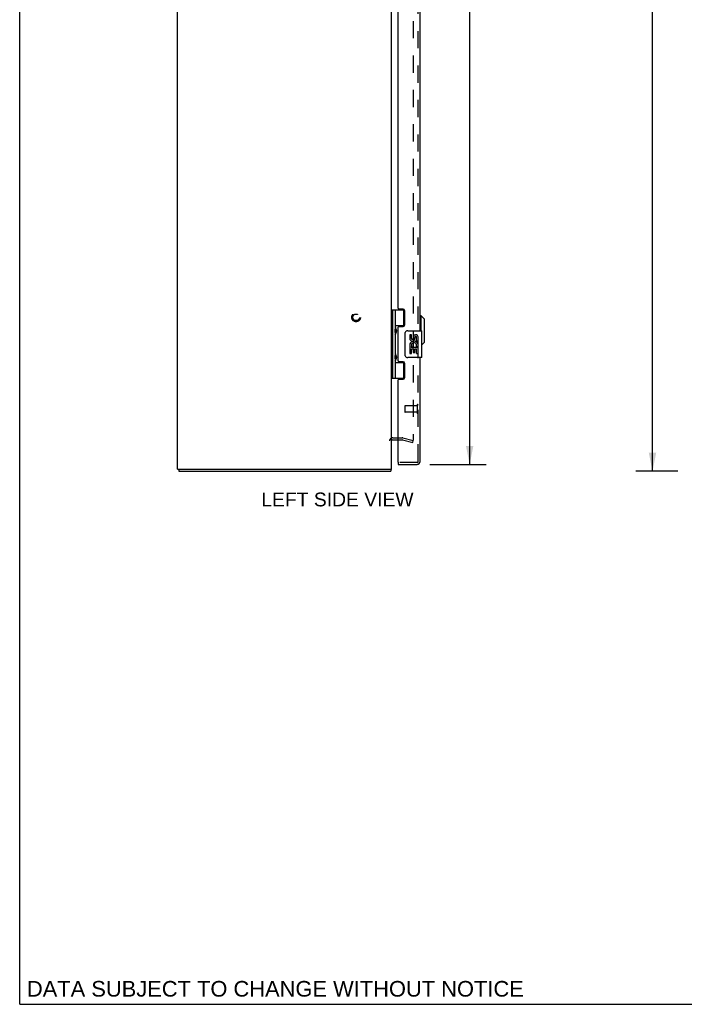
# Model space of a CAD drawing. Header units: inches. Extents: x 0 to 117, y 0 to 76.
# Tile 1 of 5: x 0 to 25, y 0 to 37. Entities that reach past the tile are written whole.
import ezdxf

# ---------------------------------------------------------------- set-up
doc = ezdxf.new("R2010")
doc.units = ezdxf.units.IN
doc.header["$LTSCALE"] = 6.431217
doc.header["$MEASUREMENT"] = 0
doc.linetypes.add('HIDDEN', pattern=[0.2, 0.1, -0.1])
doc.layers.get('0').update_dxf_attribs({"linetype": 'CONTINUOUS'})
for name, color, linetype in [('DEFAULT_2', 8, 'HIDDEN'), ('DIMENSIONS', 7, 'CONTINUOUS'), ('DOOR_ASSEMBLY', 7, 'CONTINUOUS')]:
    doc.layers.add(name, color=color, linetype=linetype)
doc.styles.get("Standard").update_dxf_attribs({"font": 'arial.ttf'})
doc.dimstyles.new('DIMSTYLE_1', dxfattribs={"dimtxt": 0.515873, "dimasz": 0.687831, "dimexe": 0.09, "dimexo": 0.07, "dimgap": 0.0375, "dimtad": 0, "dimtih": 1, "dimtoh": 1, "dimzin": 4, "dimdsep": 46, "dimtxsty": 'Standard', "dimblk": '_FILLED', "dimblk1": '_FILLED', "dimblk2": '_FILLED', "dimcen": 0.09, "dimadec": 3, "dimazin": 1, "dimtfac": 1, "dimtdec": 3, "dimtofl": 0, "dimtmove": 0, "dimatfit": 3, "dimldrblk": '_FILLED', "dimfxl": 0, "dimtolj": 1, "dimtzin": 4, "dimarcsym": 0})

# ---------------------------------------------------------------- blocks, each defined once
blk = doc.blocks.new('_FILLED')
at = {"color": 0, "linetype": 'ByBlock'}
blk.add_solid([(0, 0), (-1, 0.2), (-1, -0.2)], dxfattribs=at)
blk = doc.blocks.new('*D2')
at = {"layer": 'DIMENSIONS', "color": 2, "linetype": 'Continuous'}
for p, q in [((24.576, 55.918), (23.014, 55.918)), ((23.633, 55.918), (23.633, 38.434)), ((23.633, 19.918), (23.633, 37.403)), ((24.576, 19.918), (23.014, 19.918))]:
    blk.add_line(p, q, dxfattribs=at)
at = {"layer": 'DIMENSIONS', "color": 2, "linetype": 'Continuous', "xscale": 0.6878306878, "yscale": 0.6878306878, "zscale": 0.6878306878}
for p, rotation in [((23.633, 55.918), 90), ((23.633, 19.918), 270)]:
    blk.add_blockref('_FILLED', p, dxfattribs=dict(at, rotation=rotation))
at = {"layer": 'DIMENSIONS', "color": 2, "linetype": 'Continuous', "insert": (23.633, 38.176), "char_height": 0.5159, "width": 1.80268, "attachment_point": 2, "line_spacing_factor": 0.9}
blk.add_mtext('36.00', dxfattribs=at)
blk = doc.blocks.new('*D4')
at = {"layer": 'DIMENSIONS', "color": 2, "linetype": 'Continuous'}
for p, q in [((15.32, 55.668), (17.424, 55.668)), ((16.805, 55.668), (16.805, 38.897)), ((16.805, 20.168), (16.805, 37.091)), ((15.32, 20.168), (17.424, 20.168))]:
    blk.add_line(p, q, dxfattribs=at)
at = {"layer": 'DIMENSIONS', "color": 2, "linetype": 'Continuous', "xscale": 0.6878306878, "yscale": 0.6878306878, "zscale": 0.6878306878}
for p, rotation in [((16.805, 55.668), 90), ((16.805, 20.168), 270)]:
    blk.add_blockref('_FILLED', p, dxfattribs=dict(at, rotation=rotation))
at = {"layer": 'DIMENSIONS', "color": 2, "linetype": 'Continuous', "insert": (16.805, 38.639), "char_height": 0.5159, "width": 2.15938, "attachment_point": 2, "line_spacing_factor": 0.9}
blk.add_mtext('35.50\\PDOOR', dxfattribs=at)

msp = doc.modelspace()

# ---------------------------------------------------------------- linework, layer by layer
at = {"color": 7, "linetype": 'Continuous'}
for p, q in [((0, 0), (0, 75.661)), ((5.89, 19.993), (5.99, 19.993)), ((5.941, 19.993), (5.941, 19.918)), ((13.775, 19.993), (13.887, 19.993)), ((13.865, 19.993), (13.865, 19.918)), ((0, 0), (116.931, 0))]:
    msp.add_line(p, q, dxfattribs=at)
at = {"color": 3, "linetype": 'Continuous'}
for p, q in [((5.888, 19.993), (5.888, 55.843)), ((13.888, 19.993), (13.888, 55.843)), ((13.93, 21.093), (14.131, 21.093)), ((5.888, 19.993), (5.89, 19.993)), ((5.941, 19.918), (13.865, 19.918)), ((5.997, 19.993), (13.775, 19.993))]:
    msp.add_line(p, q, dxfattribs=at)
for centre, radius, start, end in [((13.93, 21.051), 0.042, 90, 180), ((13.771, 20.035), 0.117, 323.4827, 338.9579)]:
    msp.add_arc(centre, radius, start, end, dxfattribs=at)
at = {"layer": 'DEFAULT_2', "color": 8, "linetype": 'HIDDEN'}
for p, q in [((14.7, 54.746), (14.7, 21.091)), ((13.93, 21.168), (14.288, 21.168)), ((14.131, 21.093), (14.288, 21.093)), ((14.295, 21.093), (14.681, 20.989)), ((14.314, 21.165), (14.7, 21.062)), ((14.681, 20.989), (14.7, 21.062))]:
    msp.add_line(p, q, dxfattribs=at)
for points in [[(14.681, 21.071), (14.68, 21.071), (14.678, 21.071), (14.676, 21.072)], [(14.7, 21.091), (14.7, 21.089), (14.7, 21.087), (14.699, 21.085), (14.699, 21.083), (14.698, 21.081), (14.697, 21.08), (14.696, 21.078), (14.694, 21.077), (14.693, 21.075), (14.691, 21.074), (14.689, 21.073), (14.688, 21.072), (14.686, 21.072), (14.684, 21.071), (14.682, 21.071), (14.681, 21.071)]]:
    msp.add_lwpolyline(points, dxfattribs=at)
for radius in [0.164, 0.124]:
    msp.add_circle((12.563, 25.668), radius, dxfattribs=at)
for centre, radius, start, end in [((13.93, 21.051), 0.117, 90, 180), ((14.288, 21.068), 0.1, 75, 90), ((14.288, 21.068), 0.025, 75, 90)]:
    msp.add_arc(centre, radius, start, end, dxfattribs=at)
at = {"layer": 'DOOR_ASSEMBLY', "color": 8, "linetype": 'HIDDEN'}
for p, q in [((14.881, 20.285), (14.881, 55.551)), ((14.381, 22.357), (14.381, 22.129)), ((14.838, 22.367), (14.391, 22.367)), ((14.838, 22.119), (14.391, 22.119)), ((14.838, 22.385), (14.838, 22.101)), ((14.839, 20.243), (14.146, 20.243))]:
    msp.add_line(p, q, dxfattribs=at)
at = {"layer": 'DOOR_ASSEMBLY', "color": 3, "linetype": 'Continuous'}
for p, q in [((14.956, 25.168), (14.956, 50.668)), ((14.131, 26.01), (14.131, 49.827)), ((14.319, 25.979), (14.162, 25.979)), ((14.381, 25.388), (14.381, 25.917)), ((14.131, 24.042), (14.131, 25.295)), ((14.162, 25.326), (14.319, 25.326)), ((14.319, 24.011), (14.162, 24.011)), ((14.381, 23.42), (14.381, 23.949)), ((14.956, 20.285), (14.956, 24.168)), ((14.131, 20.258), (14.131, 23.327)), ((14.162, 23.358), (14.319, 23.358)), ((14.131, 20.168), (14.839, 20.168))]:
    msp.add_line(p, q, dxfattribs=at)
at = {"layer": 'DOOR_ASSEMBLY', "color": 7, "linetype": 'Continuous'}
for p, q in [((13.888, 25.948), (14.372, 25.948)), ((13.927, 25.948), (13.927, 23.389)), ((14.026, 25.948), (14.026, 25.261)), ((14.346, 25.357), (14.346, 25.948)), ((14.995, 25.72), (14.956, 25.72)), ((15.113, 25.601), (14.995, 25.72)), ((14.995, 25.168), (14.995, 25.72)), ((15.113, 24.735), (15.113, 25.601)), ((14.026, 25.357), (14.373, 25.357)), ((14.026, 25.06), (14.026, 24.277)), ((14.042, 25.231), (14.042, 25.23)), ((14.042, 25.23), (14.042, 25.09)), ((14.042, 25.089), (14.042, 25.09)), ((14.314, 25.348), (14.366, 25.348)), ((14.314, 25.348), (14.314, 25.326)), ((14.391, 24.268), (14.391, 25.068)), ((14.491, 25.168), (15.001, 25.168)), ((15.016, 24.183), (15.016, 25.153)), ((14.629, 25.014), (14.566, 25.014)), ((14.566, 25.014), (14.566, 24.878)), ((14.629, 24.878), (14.629, 25.014)), ((14.694, 24.94), (14.694, 24.871)), ((14.755, 24.878), (14.755, 24.92)), ((14.817, 24.784), (14.817, 24.92)), ((14.817, 24.784), (14.878, 24.784)), ((14.878, 24.784), (14.878, 24.94)), ((14.878, 24.6), (14.878, 24.653)), ((15.113, 24.735), (15.016, 24.638)), ((14.584, 24.553), (14.566, 24.553)), ((14.566, 24.553), (14.566, 24.323)), ((14.566, 24.323), (14.629, 24.323)), ((14.619, 24.553), (14.646, 24.572)), ((14.619, 24.553), (14.878, 24.553)), ((14.629, 24.49), (14.694, 24.49)), ((14.629, 24.323), (14.629, 24.49)), ((14.694, 24.49), (14.694, 24.354)), ((14.694, 24.354), (14.755, 24.354)), ((14.755, 24.49), (14.817, 24.49)), ((14.755, 24.354), (14.755, 24.49)), ((14.81, 24.589), (14.867, 24.564)), ((14.817, 24.323), (14.817, 24.49)), ((14.817, 24.323), (14.878, 24.323)), ((14.878, 24.323), (14.878, 24.553)), ((14.026, 24.076), (14.026, 23.389)), ((14.026, 23.979), (14.373, 23.979)), ((14.042, 24.247), (14.042, 24.246)), ((14.042, 24.246), (14.042, 24.106)), ((14.042, 24.105), (14.042, 24.106)), ((14.314, 24.011), (14.314, 23.988)), ((14.366, 23.988), (14.314, 23.988)), ((14.346, 23.389), (14.346, 23.979)), ((15.001, 24.168), (14.491, 24.168)), ((13.888, 23.389), (14.372, 23.389)), ((14.131, 20.243), (14.146, 20.243)), ((14.131, 20.243), (14.131, 20.168))]:
    msp.add_line(p, q, dxfattribs=at)
for points in [[(14.026, 25.304), (14.027, 25.296), (14.029, 25.286), (14.032, 25.276), (14.035, 25.265), (14.04, 25.253), (14.045, 25.241), (14.05, 25.23), (14.054, 25.218), (14.059, 25.206), (14.062, 25.195), (14.065, 25.183), (14.067, 25.172), (14.068, 25.16), (14.067, 25.149), (14.065, 25.137), (14.062, 25.126), (14.059, 25.114), (14.054, 25.103), (14.05, 25.091), (14.045, 25.079), (14.04, 25.068), (14.035, 25.056), (14.032, 25.045), (14.029, 25.034), (14.027, 25.025), (14.026, 25.016)], [(14.391, 25.068), (14.391, 25.075), (14.391, 25.081), (14.392, 25.087), (14.394, 25.093), (14.395, 25.099), (14.397, 25.105)], [(14.026, 24.32), (14.027, 24.312), (14.029, 24.302), (14.032, 24.292), (14.035, 24.281), (14.04, 24.269), (14.045, 24.257), (14.05, 24.246), (14.054, 24.234), (14.059, 24.222), (14.062, 24.211), (14.065, 24.199), (14.067, 24.188), (14.068, 24.176), (14.067, 24.165), (14.065, 24.153), (14.062, 24.142), (14.059, 24.13), (14.054, 24.119), (14.05, 24.107), (14.045, 24.095), (14.04, 24.084), (14.035, 24.072), (14.032, 24.061), (14.029, 24.05), (14.027, 24.041), (14.026, 24.032)], [(14.397, 24.232), (14.395, 24.238), (14.394, 24.244), (14.392, 24.25), (14.391, 24.256), (14.391, 24.262), (14.391, 24.268)]]:
    msp.add_lwpolyline(points, dxfattribs=at)
at = {"layer": 'DOOR_ASSEMBLY', "color": 3, "linetype": 'Continuous'}
for centre, radius, start, end in [((14.162, 26.01), 0.031, 180, 270), ((14.319, 25.917), 0.062, 0, 90), ((14.319, 25.388), 0.062, 270, 360), ((14.162, 25.295), 0.031, 90, 180), ((14.162, 24.042), 0.031, 180, 270), ((14.319, 23.949), 0.062, 0, 90), ((14.162, 23.327), 0.031, 90, 180), ((14.319, 23.42), 0.062, 270, 360), ((14.146, 20.258), 0.015, 180, 270), ((14.839, 20.285), 0.117, 270, 360)]:
    msp.add_arc(centre, radius, start, end, dxfattribs=at)
at = {"layer": 'DOOR_ASSEMBLY', "color": 7, "linetype": 'Continuous'}
for centre, radius, start, end in [((13.952, 25.23), 0.09, 0.672, 35.1877), ((13.952, 25.09), 0.09, 324.8123, 359.328), ((14.491, 25.068), 0.1, 90, 158.7946), ((15.001, 25.153), 0.015, 0, 90), ((14.66, 24.878), 0.0943, 180, 360), ((14.72, 24.626), 0.154, 161.4199, 206.1963), ((14.723, 24.626), 0.157, 9.7031, 161.8791), ((14.66, 24.878), 0.0314, 180, 261.2295), ((14.723, 24.626), 0.0943, 336.5966, 215.1122), ((14.66, 24.883), 0.0362, 263.4285, 341.7628), ((14.786, 24.92), 0.0943, 71.7267, 167.4338), ((14.786, 24.92), 0.0314, 0, 180.0485), ((14.786, 24.92), 0.0943, 12.5402, 71.701), ((13.952, 24.246), 0.09, 0.672, 35.1877), ((14.723, 24.626), 0.157, 205.737, 207.8532), ((14.723, 24.626), 0.157, 336.5966, 350.2969), ((13.952, 24.106), 0.09, 324.8123, 359.328), ((14.491, 24.268), 0.1, 201.205, 270), ((15.001, 24.183), 0.015, 270, 360)]:
    msp.add_arc(centre, radius, start, end, dxfattribs=at)
at = {"layer": 'DOOR_ASSEMBLY', "color": 8, "linetype": 'HIDDEN'}
for centre, radius, start, end in [((14.391, 22.357), 0.01, 90, 180), ((14.391, 22.129), 0.01, 180, 270), ((14.859, 22.385), 0.0215, 0, 180), ((14.859, 22.101), 0.0215, 180, 360), ((14.839, 20.285), 0.042, 270, 360)]:
    msp.add_arc(centre, radius, start, end, dxfattribs=at)
at = {"layer": 'DOOR_ASSEMBLY', "color": 7, "linetype": 'Continuous'}
for centre in [(14.115, 25.16), (14.115, 24.176)]:
    msp.add_ellipse(centre, major_axis=(0, 0.188), ratio=0.5625, start_param=1.007189, end_param=2.134404, dxfattribs=at)

# ---------------------------------------------------------------- texts
at = {"layer": 'DIMENSIONS', "color": 2, "linetype": 'Continuous', "attachment_point": 2, "line_spacing_factor": 0.9}
for s, insert, char_height, width in [('LEFT SIDE VIEW', (11.867, 19.121), 0.51587, 5.67269), ('DATA SUBJECT TO CHANGE WITHOUT NOTICE', (9.548, 0.872), 0.58466, 18.52208)]:
    msp.add_mtext(s, dxfattribs=dict(at, insert=insert, char_height=char_height, width=width))

# ---------------------------------------------------------------- dimensions: what is measured, and where the dimension line sits
at = {"layer": 'DIMENSIONS', "color": 2, "linetype": 'Continuous'}
dim = msp.add_linear_dim(base=(16.805, 20.168), p1=(15.25, 55.668), p2=(15.25, 20.168), angle=270, text='<>\\PDOOR', dimstyle='DIMSTYLE_1', dxfattribs=at)
dim.commit()
dim.dimension.update_dxf_attribs({"geometry": '*D4', "text_midpoint": (16.805, 37.994), "dimtype": 160})
dim = msp.add_linear_dim(base=(23.633, 19.918), p1=(24.646, 55.918), p2=(24.646, 19.918), angle=270, dimstyle='DIMSTYLE_1', dxfattribs=at)
dim.commit()
dim.dimension.update_dxf_attribs({"geometry": '*D2', "text_midpoint": (23.632, 37.915), "dimtype": 160})

doc.saveas('drawing.dxf')
